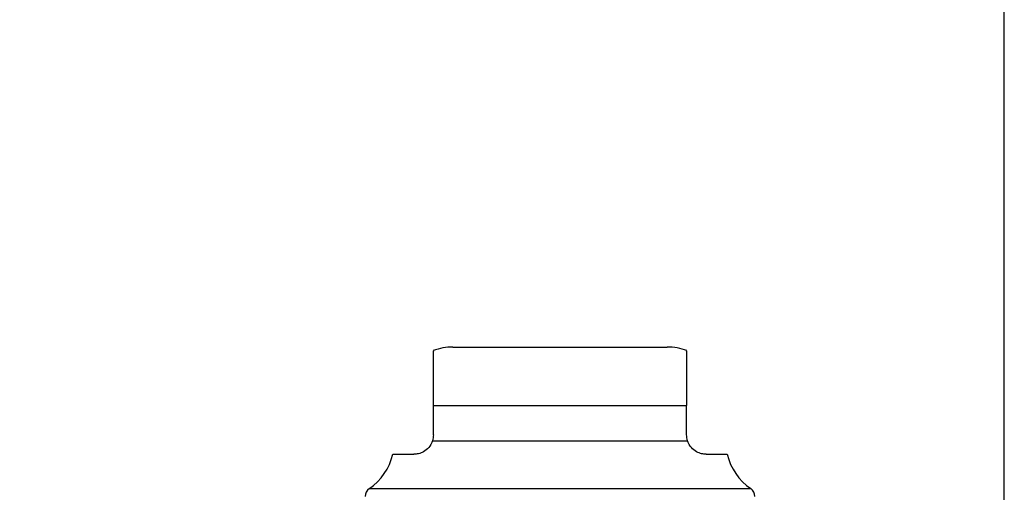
# Model space of a CAD drawing. Header units: inches. Extents: x 0.2 to 10.8, y 0.2 to 8.2.
# Tile 24 of 146: x 4.8081 to 4.9407, y 2.2323 to 2.296. Entities that reach past the tile are written whole.
import ezdxf

# ---------------------------------------------------------------- set-up
doc = ezdxf.new("R2010")
doc.units = ezdxf.units.IN
doc.header["$MEASUREMENT"] = 0
doc.linetypes.add('HIDDEN', pattern=[0.07500000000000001, 0.05, -0.025])
doc.layers.add('DIMENSIONS', color=140, linetype='Continuous')
doc.styles.add('SLDTEXTSTYLE0', font='TXT', dxfattribs={"width": 0.7})
doc.dimstyles.new('SLDDIMSTYLE0', dxfattribs={"dimtxt": 0.0849609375, "dimasz": 0.13, "dimexe": 0, "dimexo": 0.0625, "dimgap": 0.021240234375, "dimtad": 0, "dimtih": 1, "dimtoh": 1, "dimlfac": 15, "dimrnd": 1e-09, "dimzin": 12, "dimdsep": 46, "dimtxsty": 'SLDTEXTSTYLE0', "dimsah": 1, "dimcen": 0.09, "dimadec": 0, "dimazin": 3, "dimtfac": 1, "dimtofl": 0, "dimtmove": 0, "dimatfit": 3, "dimfxl": 0, "dimfrac": 2, "dimtolj": 1, "dimtzin": 12, "dimarcsym": 0})

# ---------------------------------------------------------------- blocks, each defined once
blk = doc.blocks.new('_D_23')
at = {"layer": 'DIMENSIONS'}
for p, q in [((3.104856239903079, 2.204482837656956), (3.104856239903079, 2.574383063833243)), ((4.940722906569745, 2.204482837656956), (4.940722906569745, 2.574383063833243)), ((3.104856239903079, 2.449383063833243), (3.767690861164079, 2.449383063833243)), ((3.882817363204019, 2.449383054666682), (3.854287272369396, 2.449383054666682)), ((3.854287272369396, 2.449383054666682), (3.854287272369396, 2.314352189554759)), ((4.205965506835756, 2.449383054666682), (4.234495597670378, 2.449383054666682)), ((4.234495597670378, 2.449383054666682), (4.234495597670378, 2.314352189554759)), ((4.940722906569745, 2.449383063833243), (4.321092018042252, 2.449383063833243)), ((3.854287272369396, 2.314352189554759), (3.882817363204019, 2.314352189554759)), ((4.234495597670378, 2.314352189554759), (4.205965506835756, 2.314352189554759))]:
    blk.add_line(p, q, dxfattribs=at)
for points in [[(3.104856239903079, 2.449383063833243), (3.234856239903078, 2.429383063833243), (3.234856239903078, 2.469383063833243)], [(4.940722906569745, 2.449383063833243), (4.810722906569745, 2.469383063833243), (4.810722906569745, 2.429383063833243)]]:
    blk.add_solid(points, dxfattribs=at)
at = {"layer": 'DIMENSIONS', "char_height": 0.08333333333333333, "attachment_point": 1, "style": 'SLDTEXTSTYLE0'}
for s, insert in [('27.54', (3.882817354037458, 2.575825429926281)), ('699.5', (3.882817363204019, 2.421774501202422))]:
    blk.add_mtext(s, dxfattribs=dict(at, insert=insert))

msp = doc.modelspace()

# ---------------------------------------------------------------- linework, layer by layer
at = {"color": 7, "linetype": 'Continuous', "lineweight": 25}
for p, q in [((4.866435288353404, 2.251900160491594), (4.880870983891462, 2.251900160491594)), ((4.880870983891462, 2.251900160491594), (4.89530667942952, 2.251900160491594)), ((4.863810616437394, 2.244026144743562), (4.89793135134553, 2.244026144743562)), ((4.863810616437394, 2.240089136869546), (4.863810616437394, 2.244026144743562)), ((4.89793135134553, 2.240089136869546), (4.89793135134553, 2.244026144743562)), ((4.863688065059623, 2.239296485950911), (4.898053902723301, 2.239296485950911)), ((4.858345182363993, 2.237464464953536), (4.861185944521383, 2.237464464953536)), ((4.900556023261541, 2.237464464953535), (4.903396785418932, 2.237464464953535)), ((4.855186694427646, 2.232834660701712), (4.880870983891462, 2.232834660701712)), ((4.880870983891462, 2.232834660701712), (4.906555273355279, 2.232834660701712))]:
    msp.add_line(p, q, dxfattribs=at)
at = {"color": 7, "linetype": 'HIDDEN', "lineweight": 18}
for p, q in [((4.863810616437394, 2.244026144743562), (4.89793135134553, 2.244026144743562)), ((4.89793135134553, 2.244026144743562), (4.863810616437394, 2.244026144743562)), ((4.89793135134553, 2.244026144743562), (4.863810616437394, 2.244026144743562)), ((4.863810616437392, 2.244026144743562), (4.897931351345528, 2.244026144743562)), ((4.897931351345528, 2.244026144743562), (4.863810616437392, 2.244026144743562)), ((4.863688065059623, 2.239296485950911), (4.898053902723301, 2.239296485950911)), ((4.898053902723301, 2.239296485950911), (4.863688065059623, 2.239296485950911)), ((4.898053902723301, 2.239296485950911), (4.863688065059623, 2.239296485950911)), ((4.863688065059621, 2.239296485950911), (4.898053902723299, 2.239296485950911)), ((4.898053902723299, 2.239296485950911), (4.863688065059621, 2.239296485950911)), ((4.906555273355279, 2.232834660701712), (4.855186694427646, 2.232834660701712)), ((4.855215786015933, 2.232834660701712), (4.906526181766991, 2.232834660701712)), ((4.855215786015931, 2.232834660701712), (4.906526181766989, 2.232834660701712))]:
    msp.add_line(p, q, dxfattribs=at)
at = {"color": 7, "linetype": 'Continuous', "lineweight": 25}
for centre, radius, start, end in [((4.866435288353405, 2.244026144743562), 0.007874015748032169, 90.00000000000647, 109.6081191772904), ((4.895306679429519, 2.244026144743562), 0.00787401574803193, 70.25001124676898, 89.99999999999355), ((4.850687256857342, 2.239296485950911), 0.007874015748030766, 304.8499045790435, 346.5458794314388), ((4.911054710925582, 2.239296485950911), 0.007874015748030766, 193.4541205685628, 235.1500954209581), ((4.855936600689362, 2.231757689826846), 0.001312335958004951, 124.8499045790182, 180), ((4.905805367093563, 2.231757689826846), 0.001312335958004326, 0, 55.15009542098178)]:
    msp.add_arc(centre, radius, start, end, dxfattribs=at)
for points, knots in [([(4.863810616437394, 2.244026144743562), (4.863810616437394, 2.244665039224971), (4.863810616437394, 2.245940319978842), (4.863810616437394, 2.247783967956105), (4.863810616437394, 2.249590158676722), (4.863810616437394, 2.250946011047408), (4.863810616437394, 2.251443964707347), (4.863810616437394, 2.251391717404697), (4.863810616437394, 2.251374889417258)], [0, 0, 0, 0, 0.1069754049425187, 0.2135308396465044, 0.3566164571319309, 0.5735303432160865, 0.8626412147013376, 1, 1, 1, 1]), ([(4.89793135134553, 2.251374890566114), (4.89793135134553, 2.251389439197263), (4.89793135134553, 2.251424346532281), (4.89793135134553, 2.250966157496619), (4.897931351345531, 2.249912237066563), (4.89793135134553, 2.248179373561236), (4.89793135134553, 2.246232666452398), (4.897931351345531, 2.244713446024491), (4.89793135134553, 2.244026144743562)], [0, 0, 0, 0, 0.1596258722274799, 0.3829991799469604, 0.6077260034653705, 0.7457164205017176, 0.8849611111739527, 1, 1, 1, 1]), ([(4.863688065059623, 2.239296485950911), (4.863573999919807, 2.238936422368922), (4.863390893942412, 2.238628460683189), (4.862966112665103, 2.238133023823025), (4.862725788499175, 2.237946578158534), (4.862257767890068, 2.237678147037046), (4.862025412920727, 2.237592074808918), (4.861585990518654, 2.237485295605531), (4.861379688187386, 2.237464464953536), (4.861185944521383, 2.237464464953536)], [0, 0, 0, 0, 0.25, 0.25, 0.5, 0.5, 0.75, 0.75, 1, 1, 1, 1]), ([(4.900556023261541, 2.237464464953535), (4.900362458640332, 2.237464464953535), (4.900156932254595, 2.237485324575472), (4.899721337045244, 2.237590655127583), (4.899487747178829, 2.237676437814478), (4.899017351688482, 2.237945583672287), (4.898777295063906, 2.238131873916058), (4.898353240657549, 2.238625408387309), (4.89816802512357, 2.238936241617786), (4.898053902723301, 2.239296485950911)], [0, 0, 0, 0, 0.25, 0.25, 0.5, 0.5, 0.75, 0.75, 1, 1, 1, 1])]:
    msp.add_open_spline(points, degree=3, knots=knots, dxfattribs=at)
for points in [[(4.863810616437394, 2.240089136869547), (4.863810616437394, 2.239812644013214), (4.863766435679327, 2.239543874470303), (4.863688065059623, 2.239296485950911)], [(4.898053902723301, 2.239296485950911), (4.897975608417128, 2.239543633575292), (4.89793135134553, 2.239812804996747), (4.89793135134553, 2.240089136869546)]]:
    msp.add_open_spline(points, degree=3, dxfattribs=at)

# ---------------------------------------------------------------- dimensions: what is measured, and where the dimension line sits
at = {"layer": 'DIMENSIONS'}
dim = msp.add_linear_dim(base=(4.940722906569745, 2.449383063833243), p1=(3.104856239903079, 2.154482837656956), p2=(4.940722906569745, 2.154482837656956), dimstyle='SLDDIMSTYLE0', dxfattribs=at)
dim.commit()
dim.dimension.update_dxf_attribs({"geometry": '_D_23', "text_midpoint": (4.044391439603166, 2.449383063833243), "dimtype": 160})

doc.saveas('drawing.dxf')
